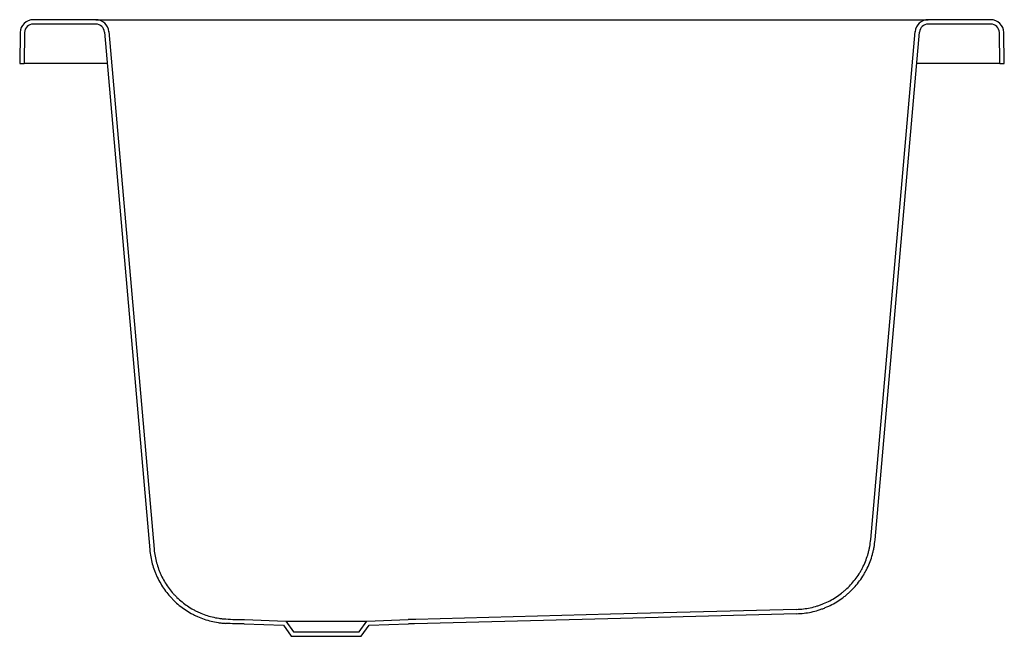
# Model space of a CAD drawing. Header units: millimetres. Extents: x 5181.812 to 5182.713, y 4325.402 to 4325.966.
import ezdxf

# ---------------------------------------------------------------- set-up
doc = ezdxf.new("R2010")
doc.units = ezdxf.units.MM
doc.layers.add('SANINDUSA', color=3, linetype='Continuous')

msp = doc.modelspace()

# ---------------------------------------------------------------- linework, layer by layer
at = {"layer": 'SANINDUSA'}
for p, q in [((5181.8816, 4325.96587), (5181.82439, 4325.96587)), ((5181.8816, 4325.96587), (5181.96088, 4325.96587)), ((5181.96088, 4325.96587), (5182.56431, 4325.96587)), ((5182.56431, 4325.96587), (5182.64359, 4325.96587)), ((5182.7008, 4325.96587), (5182.64359, 4325.96587)), ((5181.8816, 4325.96187), (5181.82439, 4325.96187)), ((5181.89356, 4325.95492), (5181.935, 4325.48118)), ((5182.59097, 4325.4901), (5182.63164, 4325.95492)), ((5182.7008, 4325.96187), (5182.64359, 4325.96187)), ((5181.81239, 4325.95408), (5181.8119, 4325.92587)), ((5181.81639, 4325.95401), (5181.8159, 4325.92587)), ((5181.88957, 4325.95457), (5181.93102, 4325.48083)), ((5182.59496, 4325.48976), (5182.63562, 4325.95457)), ((5182.70929, 4325.92587), (5182.7088, 4325.95401)), ((5182.7133, 4325.92587), (5182.7128, 4325.95408)), ((5181.8119, 4325.92587), (5181.8159, 4325.92587)), ((5181.8239, 4325.92587), (5181.8159, 4325.92587)), ((5181.89208, 4325.92587), (5181.8239, 4325.92587)), ((5182.7013, 4325.92587), (5182.63311, 4325.92587)), ((5182.70929, 4325.92587), (5182.7013, 4325.92587)), ((5182.70929, 4325.92587), (5182.7133, 4325.92587)), ((5182.0176, 4325.41689), (5182.05545, 4325.41557)), ((5182.05545, 4325.41557), (5182.0626, 4325.40557)), ((5182.05545, 4325.41557), (5182.12974, 4325.41557)), ((5182.1226, 4325.40557), (5182.12974, 4325.41557)), ((5182.12974, 4325.41557), (5182.1676, 4325.41689)), ((5182.01755, 4325.41289), (5182.05334, 4325.41164)), ((5182.05334, 4325.41164), (5182.06054, 4325.40157)), ((5182.0626, 4325.40557), (5182.1226, 4325.40557)), ((5182.12466, 4325.40157), (5182.13185, 4325.41164)), ((5182.13185, 4325.41164), (5182.16774, 4325.41289)), ((5182.06054, 4325.40157), (5182.12466, 4325.40157))]:
    msp.add_line(p, q, dxfattribs=at)
at = {"layer": 'SANINDUSA', "flags": 128}
for points in [[(5182.52308, 4325.42623), (5182.35274, 4325.42175), (5182.17468, 4325.41708), (5182.1676, 4325.41689)], [(5182.52318, 4325.42223), (5182.35037, 4325.41769), (5182.17335, 4325.41304), (5182.1677, 4325.41289)]]:
    msp.add_lwpolyline(points, dxfattribs=at)
at = {"layer": 'SANINDUSA'}
for centre, radius, start, end in [((5181.82439, 4325.95387), 0.012, 90, 179), ((5181.8816, 4325.95387), 0.012, 5, 90), ((5182.64359, 4325.95387), 0.012, 90, 175), ((5182.7008, 4325.95387), 0.012, 1, 90), ((5181.82439, 4325.95387), 0.008, 90, 179), ((5181.8816, 4325.95387), 0.008, 5, 90), ((5182.64359, 4325.95387), 0.008, 90, 175), ((5182.7008, 4325.95387), 0.008, 1, 90), ((5182.01748, 4325.69424), 0.27735, 266.48643, 270.02461)]:
    msp.add_arc(centre, radius, start, end, dxfattribs=at)
for points, knots in [([(5182.52308, 4325.42623), (5182.52736, 4325.42634), (5182.53157, 4325.42684), (5182.53778, 4325.42815), (5182.53983, 4325.42869), (5182.54288, 4325.42962), (5182.54389, 4325.42996), (5182.5459, 4325.43068), (5182.5469, 4325.43107), (5182.55184, 4325.4331), (5182.55559, 4325.43506), (5182.56092, 4325.4385), (5182.56265, 4325.43973), (5182.56517, 4325.4417), (5182.566, 4325.44238), (5182.56763, 4325.44377), (5182.56842, 4325.44448), (5182.5723, 4325.44813), (5182.5751, 4325.45129), (5182.57887, 4325.45641), (5182.58005, 4325.45818), (5182.58171, 4325.46093), (5182.58224, 4325.46186), (5182.58326, 4325.46373), (5182.58375, 4325.46468), (5182.58606, 4325.46945), (5182.58756, 4325.47341), (5182.58898, 4325.47852), (5182.58924, 4325.47955), (5182.58971, 4325.48163), (5182.58993, 4325.48268), (5182.5905, 4325.48585), (5182.59079, 4325.48797), (5182.59097, 4325.4901)], [0, 0, 0, 0, 0.125, 0.125, 0.1875, 0.1875, 0.21875, 0.21875, 0.25, 0.25, 0.375, 0.375, 0.4375, 0.4375, 0.46875, 0.46875, 0.5, 0.5, 0.625, 0.625, 0.6875, 0.6875, 0.71875, 0.71875, 0.75, 0.75, 0.875, 0.875, 0.90625, 0.90625, 0.9375, 0.9375, 1, 1, 1, 1]), ([(5182.52318, 4325.42223), (5182.52771, 4325.42235), (5182.53217, 4325.42288), (5182.53872, 4325.42427), (5182.54089, 4325.42483), (5182.54411, 4325.42582), (5182.54518, 4325.42618), (5182.54731, 4325.42694), (5182.54837, 4325.42735), (5182.55359, 4325.4295), (5182.55755, 4325.43157), (5182.56319, 4325.4352), (5182.56502, 4325.4365), (5182.56768, 4325.43858), (5182.56856, 4325.4393), (5182.57028, 4325.44078), (5182.57112, 4325.44153), (5182.57521, 4325.44538), (5182.57818, 4325.44873), (5182.58216, 4325.45414), (5182.58341, 4325.45601), (5182.58517, 4325.45891), (5182.58573, 4325.4599), (5182.58681, 4325.46188), (5182.58732, 4325.46288), (5182.58977, 4325.46792), (5182.59135, 4325.4721), (5182.59285, 4325.47751), (5182.59312, 4325.4786), (5182.59363, 4325.4808), (5182.59385, 4325.48191), (5182.59446, 4325.48525), (5182.59476, 4325.4875), (5182.59496, 4325.48976)], [0, 0, 0, 0, 0.125, 0.125, 0.1875, 0.1875, 0.21875, 0.21875, 0.25, 0.25, 0.375, 0.375, 0.4375, 0.4375, 0.46875, 0.46875, 0.5, 0.5, 0.625, 0.625, 0.6875, 0.6875, 0.71875, 0.71875, 0.75, 0.75, 0.875, 0.875, 0.90625, 0.90625, 0.9375, 0.9375, 1, 1, 1, 1]), ([(5181.93102, 4325.48083), (5181.9314, 4325.47642), (5181.93218, 4325.47211), (5181.93389, 4325.4658), (5181.93455, 4325.46371), (5181.93569, 4325.46063), (5181.9361, 4325.45961), (5181.93695, 4325.45758), (5181.9374, 4325.45656), (5181.93977, 4325.45158), (5181.94199, 4325.44781), (5181.9458, 4325.44248), (5181.94714, 4325.44076), (5181.94929, 4325.43826), (5181.95003, 4325.43744), (5181.95154, 4325.43583), (5181.95231, 4325.43504), (5181.95625, 4325.4312), (5181.95964, 4325.42845), (5181.96507, 4325.42477), (5181.96694, 4325.42363), (5181.96982, 4325.42203), (5181.9708, 4325.42151), (5181.97278, 4325.42053), (5181.97378, 4325.42006), (5181.9788, 4325.41784), (5181.98293, 4325.41643), (5181.98931, 4325.41488), (5181.99146, 4325.41445), (5181.99473, 4325.41395), (5181.99583, 4325.41381), (5181.99803, 4325.41358), (5181.99913, 4325.41349), (5182.00024, 4325.41342)], [0, 0, 0, 0, 0.125, 0.125, 0.1875, 0.1875, 0.21875, 0.21875, 0.25, 0.25, 0.375, 0.375, 0.4375, 0.4375, 0.46875, 0.46875, 0.5, 0.5, 0.625, 0.625, 0.6875, 0.6875, 0.71875, 0.71875, 0.75, 0.75, 0.875, 0.875, 0.9375, 0.9375, 0.96875, 0.96875, 1, 1, 1, 1]), ([(5181.935, 4325.48118), (5181.93537, 4325.47701), (5181.9361, 4325.47293), (5181.93772, 4325.46696), (5181.93835, 4325.46499), (5181.93943, 4325.46207), (5181.93981, 4325.4611), (5181.94061, 4325.45918), (5181.94104, 4325.45822), (5181.94328, 4325.45351), (5181.94538, 4325.44995), (5181.94898, 4325.44491), (5181.95026, 4325.44328), (5181.95229, 4325.44091), (5181.95298, 4325.44014), (5181.95441, 4325.43861), (5181.95515, 4325.43787), (5181.95888, 4325.43423), (5181.96208, 4325.43163), (5181.96721, 4325.42815), (5181.96898, 4325.42707), (5181.97171, 4325.42555), (5181.97264, 4325.42507), (5181.97451, 4325.42414), (5181.97545, 4325.42369), (5181.9802, 4325.42159), (5181.98411, 4325.42026), (5181.99014, 4325.41879), (5181.99218, 4325.41839), (5181.99527, 4325.41792), (5181.99631, 4325.41778), (5181.99839, 4325.41756), (5181.99944, 4325.41748), (5182.00048, 4325.41741)], [0, 0, 0, 0, 0.125, 0.125, 0.1875, 0.1875, 0.21875, 0.21875, 0.25, 0.25, 0.375, 0.375, 0.4375, 0.4375, 0.46875, 0.46875, 0.5, 0.5, 0.625, 0.625, 0.6875, 0.6875, 0.71875, 0.71875, 0.75, 0.75, 0.875, 0.875, 0.9375, 0.9375, 0.96875, 0.96875, 1, 1, 1, 1]), ([(5182.01755, 4325.41289), (5182.01467, 4325.4129), (5182.01178, 4325.41294), (5182.00601, 4325.41311), (5182.00312, 4325.41324), (5182.00024, 4325.41342)], [0, 0, 0, 0, 0.5, 0.5, 1, 1, 1, 1])]:
    msp.add_open_spline(points, degree=3, knots=knots, dxfattribs=at)

doc.saveas('drawing.dxf')
